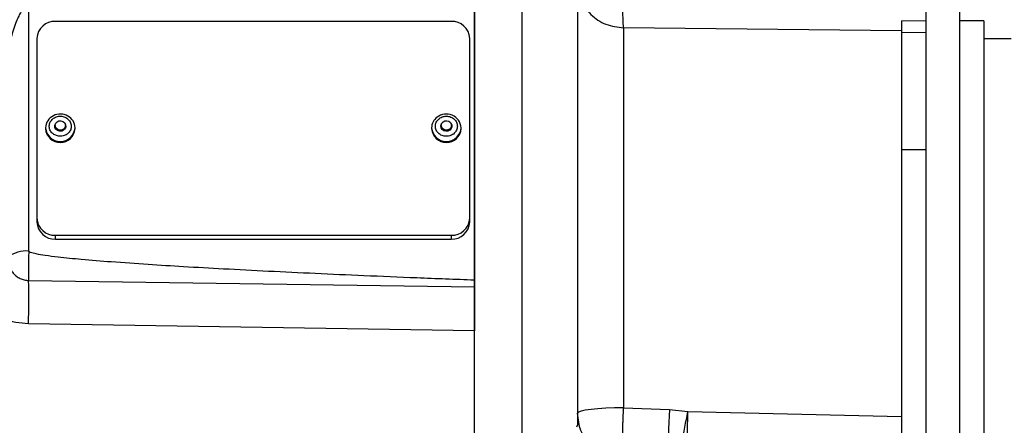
# Model space of a CAD drawing. Header units: inches. Extents: x 0.4 to 16.6, y 0.2 to 10.8.
# Tile 12 of 14: x 10.9 to 14.3, y 6.8 to 8.2. Entities that reach past the tile are written whole.
import ezdxf

# ---------------------------------------------------------------- set-up
doc = ezdxf.new("R2010")
doc.units = ezdxf.units.IN
doc.header["$MEASUREMENT"] = 0
doc.layers.add('SLD-0', color=7, linetype='Continuous', lineweight=25)
doc.styles.add('SLDTEXTSTYLE0', font='TXT', dxfattribs={"width": 0.75})
doc.dimstyles.new('SLDDIMSTYLE0', dxfattribs={"dimtxt": 0.145833, "dimasz": 0.13, "dimexe": 0, "dimexo": 0.0625, "dimgap": 0.036458, "dimtad": 0, "dimtih": 1, "dimtoh": 1, "dimdec": 1, "dimlfac": 1.55, "dimrnd": 1e-09, "dimzin": 12, "dimdsep": 46, "dimtxsty": 'SLDTEXTSTYLE0', "dimsah": 1, "dimcen": 0.09, "dimadec": 0, "dimazin": 3, "dimtfac": 1, "dimtdec": 1, "dimtofl": 0, "dimtmove": 0, "dimatfit": 3, "dimfxl": 0, "dimfrac": 2, "dimtolj": 1, "dimtzin": 12, "dimarcsym": 0})

# ---------------------------------------------------------------- blocks, each defined once
blk = doc.blocks.new('_D_7')
at = {"layer": 'SLD-0'}
for p, q in [((12.4416, 9.9653), (12.4416, 10.2011)), ((16.0151, 7.5918), (16.0151, 10.2011)), ((12.4416, 10.0761), (13.6456, 10.0761)), ((13.8176, 10.0761), (13.7732, 10.0761)), ((13.7732, 10.0761), (13.7732, 9.8444)), ((14.1409, 10.0761), (14.1852, 10.0761)), ((14.1852, 10.0761), (14.1852, 9.8444)), ((16.0151, 10.0761), (14.3129, 10.0761)), ((13.7732, 9.8444), (13.8176, 9.8444)), ((14.1852, 9.8444), (14.1409, 9.8444))]:
    blk.add_line(p, q, dxfattribs=at)
for points in [[(12.4416, 10.0761), (12.5716, 10.0561), (12.5716, 10.0961)], [(16.0151, 10.0761), (15.8851, 10.0961), (15.8851, 10.0561)]]:
    blk.add_solid(points, dxfattribs=at)
at = {"layer": 'SLD-0', "char_height": 0.14583, "attachment_point": 1, "style": 'SLDTEXTSTYLE0'}
for s, insert in [('5.5', (13.8446, 10.2937)), ('141', (13.8176, 10.0324))]:
    blk.add_mtext(s, dxfattribs=dict(at, insert=insert))

msp = doc.modelspace()

# ---------------------------------------------------------------- linework, layer by layer
at = {"color": 8, "linetype": 'Continuous', "lineweight": 25}
msp.add_line((12.6048, 8.8605), (12.6048, 6.677), dxfattribs=at)
at = {"color": 7, "linetype": 'Continuous', "lineweight": 25}
for p, q in [((13.9958, 8.4065), (13.9958, 6.563)), ((14.1113, 8.4103), (14.1113, 6.5644)), ((10.9072, 7.3609), (10.9072, 8.1996)), ((12.4416, 8.1996), (12.4416, 7.2605)), ((12.3609, 8.1517), (10.9997, 8.1517)), ((13.9119, 8.1533), (13.9958, 8.1542)), ((14.1951, 8.1532), (14.1113, 8.1532)), ((14.1951, 8.1532), (14.1951, 6.5442)), ((12.9549, 8.129), (12.9549, 6.8213)), ((13.9119, 8.1193), (12.9549, 8.129)), ((13.9119, 8.1193), (13.9119, 6.7907)), ((13.9958, 8.1133), (13.9119, 8.1118)), ((10.9351, 8.0928), (10.9351, 7.4739)), ((12.4255, 7.4739), (12.4255, 8.0928)), ((14.2887, 8.0919), (14.1951, 8.0919)), ((10.965, 7.7853), (10.965, 7.7823)), ((10.998, 7.7932), (10.998, 7.7842)), ((11.0335, 7.7842), (11.0335, 7.7932)), ((11.0666, 7.7823), (11.0666, 7.7853)), ((12.294, 7.7853), (12.294, 7.7823)), ((12.3271, 7.7932), (12.3271, 7.7842)), ((12.3626, 7.7842), (12.3626, 7.7932)), ((12.3956, 7.7823), (12.3956, 7.7853)), ((13.9958, 7.7097), (13.9119, 7.7097)), ((10.9351, 7.4739), (10.9351, 7.4608)), ((12.4255, 7.4608), (12.4255, 7.4739)), ((10.9997, 7.415), (12.3609, 7.415)), ((10.9997, 7.4019), (10.9997, 7.415)), ((10.9997, 7.4019), (12.3609, 7.4019)), ((12.3609, 7.415), (12.3609, 7.4019)), ((10.9069, 7.2597), (12.4416, 7.2372)), ((12.4416, 7.0858), (10.9064, 7.1103)), ((12.4416, 6.6821), (12.4416, 7.0858)), ((12.7964, 6.9629), (12.7964, 6.7609)), ((12.9549, 6.8213), (13.1127, 6.8157)), ((13.1127, 6.8157), (13.1765, 6.8088)), ((13.1723, 6.7882), (13.1765, 6.8088)), ((13.1759, 6.7882), (13.1765, 6.8088)), ((13.1765, 6.8088), (13.9119, 6.7907)), ((12.7941, 6.7559), (12.7964, 6.7609))]:
    msp.add_line(p, q, dxfattribs=at)
at = {"color": 7, "linetype": 'Continuous', "lineweight": 25, "flags": 128}
for points in [[(11.0321, 7.7995), (11.0342, 7.795), (11.0347, 7.7882), (11.0322, 7.7818), (11.0273, 7.7767), (11.0206, 7.7737), (11.0132, 7.7733), (11.0061, 7.7756), (11.0006, 7.7801), (10.9973, 7.7862), (10.9969, 7.793), (10.9994, 7.7994), (10.9995, 7.7995)], [(11.0248, 7.8072), (11.0299, 7.803), (11.033, 7.7973), (11.0334, 7.791), (11.0311, 7.785), (11.0265, 7.7803), (11.0203, 7.7775), (11.0133, 7.7772), (11.0068, 7.7792), (11.0016, 7.7834), (10.9986, 7.7891), (10.9982, 7.7954), (11.0005, 7.8014), (11.0051, 7.8061), (11.0113, 7.8089), (11.0182, 7.8093), (11.0248, 7.8072)], [(12.3611, 7.7995), (12.3631, 7.7956), (12.3638, 7.7888), (12.3616, 7.7823), (12.3569, 7.7771), (12.3503, 7.7739), (12.3429, 7.7733), (12.3358, 7.7753), (12.3301, 7.7796), (12.3266, 7.7856), (12.3259, 7.7923), (12.328, 7.7988), (12.3285, 7.7995)], [(12.3336, 7.8058), (12.3397, 7.8087), (12.3466, 7.8093), (12.3532, 7.8075), (12.3586, 7.8035), (12.3618, 7.7979), (12.3625, 7.7916), (12.3604, 7.7855), (12.356, 7.7806), (12.3499, 7.7777), (12.343, 7.7771), (12.3364, 7.7789), (12.3311, 7.783), (12.3278, 7.7885), (12.3272, 7.7948), (12.3292, 7.8009), (12.3336, 7.8058)], [(12.9549, 6.8213), (12.9238, 6.8209), (12.894, 6.8198), (12.8667, 6.818), (12.8427, 6.8156), (12.823, 6.8128), (12.8084, 6.8095), (12.7995, 6.806), (12.7964, 6.8024)]]:
    msp.add_lwpolyline(points, dxfattribs=at)
at = {"color": 7, "linetype": 'Continuous', "lineweight": 25}
for centre, radius, start, end in [((10.997, 8.0898), 0.0619, 87.5301, 177.2962), ((12.3636, 8.0898), 0.0619, 2.7038, 92.4699), ((11.0154, 7.7821), 0.0505, 58.9084, 176.3183), ((12.3447, 7.7816), 0.051, 4.2282, 128.8751), ((11.021, 7.7846), 0.0456, 0.9019, 63.2549), ((12.3386, 7.785), 0.0446, 125.5312, 179.5451), ((11.0158, 7.7855), 0.0509, 183.5871, 356.4129), ((12.3448, 7.7855), 0.0509, 183.5645, 356.4355), ((10.997, 7.4768), 0.0619, 182.7038, 272.4699), ((10.997, 7.4637), 0.0619, 182.7038, 272.4699), ((12.3636, 7.4768), 0.0619, 267.5301, 357.2962), ((12.3636, 7.4637), 0.0619, 267.5301, 357.2962), ((10.9003, 7.2452), 0.1159, 86.5889, 124.0881), ((7.1719, 7.1985), 3.7355, 358.6465, 0.9381), ((15.8371, 6.6618), 2.7287, 176.7685, 180.5336)]:
    msp.add_arc(centre, radius, start, end, dxfattribs=at)
at = {"color": 8, "linetype": 'Continuous', "lineweight": 25}
for centre, start, end in [((11.0158, 7.7886), 183.6262, 356.3738), ((12.3448, 7.7886), 183.6284, 356.3716)]:
    msp.add_arc(centre, 0.0509, start, end, dxfattribs=at)
at = {"color": 7, "linetype": 'Continuous', "lineweight": 25}
for points, knots in [([(12.7964, 8.602), (12.7964, 8.5935), (12.7964, 8.5764), (12.7964, 8.5359), (12.7964, 8.4842), (12.7964, 8.4117), (12.7964, 8.3145), (12.7964, 8.1872), (12.7964, 8.041), (12.7964, 7.8788), (12.7964, 7.704), (12.7964, 7.5214), (12.7964, 7.335), (12.7964, 7.1487), (12.7964, 7.0243), (12.7964, 6.9629)], [0, 0, 0, 0, 0.059097, 0.118196, 0.180123, 0.242056, 0.327304, 0.413348, 0.500028, 0.586704, 0.672748, 0.758001, 0.840528, 0.921239, 1, 1, 1, 1]), ([(12.9549, 8.129), (12.9544, 8.1346), (12.9534, 8.1461), (12.9525, 8.1807), (12.9519, 8.2244), (12.952, 8.2575), (12.9521, 8.2736)], [0, 0, 0, 0, 0.243896, 0.5, 0.756104, 1, 1, 1, 1]), ([(10.9072, 8.2085), (10.9058, 8.2084), (10.9028, 8.2081), (10.8984, 8.206), (10.894, 8.2028), (10.8866, 8.1951), (10.8788, 8.1825), (10.87, 8.1643), (10.8612, 8.1427), (10.8527, 8.1177), (10.8449, 8.0915), (10.8408, 8.0745), (10.8388, 8.0662)], [0, 0, 0, 0, 0.026041, 0.054674, 0.087614, 0.126006, 0.251224, 0.358574, 0.501003, 0.680493, 0.843924, 1, 1, 1, 1]), ([(13.9119, 8.1533), (13.9119, 8.1427), (13.9119, 8.1279), (13.9119, 8.1212), (13.9119, 8.1193)], [0, 0, 0, 0, 0.721359, 1, 1, 1, 1]), ([(10.9966, 7.7607), (10.9927, 7.7633), (10.9868, 7.7674), (10.9816, 7.7752), (10.9789, 7.7818), (10.9777, 7.7888), (10.9782, 7.7979), (10.9823, 7.8085), (10.9905, 7.817), (10.9989, 7.8218), (11.0062, 7.8243), (11.0138, 7.8254), (11.0239, 7.825), (11.0306, 7.8222), (11.035, 7.8204)], [0, 0, 0, 0, 0.119721, 0.184803, 0.25, 0.315082, 0.380279, 0.5, 0.619721, 0.684803, 0.75, 0.815082, 0.880279, 1, 1, 1, 1]), ([(11.035, 7.8204), (11.0388, 7.8178), (11.0448, 7.8138), (11.05, 7.806), (11.0527, 7.7994), (11.0539, 7.7923), (11.0534, 7.7833), (11.0493, 7.7726), (11.0411, 7.7642), (11.0327, 7.7593), (11.0254, 7.7568), (11.0177, 7.7558), (11.0077, 7.7561), (11.001, 7.7589), (10.9966, 7.7607)], [0, 0, 0, 0, 0.119721, 0.184803, 0.25, 0.315082, 0.380279, 0.5, 0.619721, 0.684803, 0.75, 0.815082, 0.880279, 1, 1, 1, 1]), ([(12.3688, 7.7638), (12.3648, 7.7614), (12.3586, 7.7577), (12.3487, 7.7559), (12.341, 7.7559), (12.3333, 7.7573), (12.3242, 7.7609), (12.3147, 7.7682), (12.3089, 7.7781), (12.3068, 7.787), (12.3069, 7.7941), (12.3084, 7.801), (12.3123, 7.8095), (12.3175, 7.8143), (12.3209, 7.8174)], [0, 0, 0, 0, 0.119721, 0.184803, 0.25, 0.315082, 0.380279, 0.5, 0.619721, 0.684803, 0.75, 0.815082, 0.880279, 1, 1, 1, 1]), ([(12.3209, 7.8174), (12.3249, 7.8198), (12.3311, 7.8235), (12.3409, 7.8253), (12.3487, 7.8253), (12.3563, 7.8238), (12.3654, 7.8202), (12.3749, 7.813), (12.3807, 7.8031), (12.3828, 7.7942), (12.3828, 7.7871), (12.3812, 7.7801), (12.3773, 7.7717), (12.3721, 7.7669), (12.3688, 7.7638)], [0, 0, 0, 0, 0.119721, 0.184803, 0.25, 0.315082, 0.380279, 0.5, 0.619721, 0.684803, 0.75, 0.815082, 0.880279, 1, 1, 1, 1]), ([(12.4416, 7.2605), (12.3754, 7.263), (12.2483, 7.2679), (12.0656, 7.2755), (11.8953, 7.2831), (11.7342, 7.2908), (11.5829, 7.2986), (11.445, 7.3063), (11.3163, 7.3143), (11.1991, 7.3224), (11.0957, 7.3307), (11.0199, 7.3382), (10.9681, 7.3446), (10.9364, 7.3498), (10.9179, 7.3541), (10.9096, 7.3577), (10.9078, 7.3594), (10.9073, 7.3603), (10.9072, 7.3607), (10.9072, 7.3609)], [0, 0, 0, 0, 0.128893, 0.24758, 0.35606, 0.460836, 0.561397, 0.651069, 0.729854, 0.81243, 0.879757, 0.931849, 0.960787, 0.981614, 0.994427, 0.997962, 0.999112, 0.999576, 1, 1, 1, 1]), ([(10.9064, 7.1103), (10.8917, 7.1113), (10.8624, 7.1134), (10.8202, 7.127), (10.7813, 7.1478), (10.7473, 7.176), (10.7199, 7.2105), (10.7007, 7.2499), (10.69, 7.2923), (10.6911, 7.3211), (10.6917, 7.3355)], [0, 0, 0, 0, 0.125142, 0.250419, 0.375167, 0.500702, 0.626162, 0.750639, 0.875531, 1, 1, 1, 1]), ([(10.8354, 7.3412), (10.8352, 7.3363), (10.8348, 7.3262), (10.8381, 7.311), (10.8442, 7.2969), (10.8532, 7.2843), (10.8642, 7.274), (10.8774, 7.2661), (10.8917, 7.2609), (10.9019, 7.2601), (10.9069, 7.2597)], [0, 0, 0, 0, 0.1225175, 0.2501616, 0.3831823, 0.5001301, 0.6309229, 0.7502087, 0.875321, 1, 1, 1, 1]), ([(12.4416, 7.2605), (12.4416, 7.2559), (12.4416, 7.2467), (12.4416, 7.2403), (12.4416, 7.2372)], [0, 0, 0, 0, 0.499969, 1, 1, 1, 1]), ([(12.4416, 7.2372), (12.4416, 7.2288), (12.4416, 7.2119), (12.4416, 7.1745), (12.4416, 7.1316), (12.4416, 7.1011), (12.4416, 7.0858)], [0, 0, 0, 0, 0.2495239, 0.4993542, 0.7493402, 1, 1, 1, 1]), ([(12.9507, 6.6429), (12.9505, 6.6448), (12.9503, 6.6486), (12.9502, 6.659), (12.9502, 6.6701), (12.9504, 6.6797), (12.9505, 6.6913), (12.9508, 6.703), (12.9511, 6.7155), (12.9516, 6.7342), (12.9523, 6.7551), (12.9531, 6.7783), (12.9539, 6.7982), (12.9546, 6.8131), (12.9549, 6.8213)], [0, 0, 0, 0, 0.116719, 0.240199, 0.298097, 0.368793, 0.429543, 0.500027, 0.553767, 0.614986, 0.759626, 0.820635, 0.900765, 1, 1, 1, 1]), ([(13.1466, 6.6319), (13.1467, 6.6363), (13.1469, 6.6456), (13.1525, 6.6829), (13.1612, 6.7325), (13.1687, 6.77), (13.1723, 6.7882)], [0, 0, 0, 0, 0.241923, 0.5, 0.758077, 1, 1, 1, 1]), ([(13.1737, 6.6433), (13.1736, 6.6525), (13.1735, 6.6682), (13.174, 6.7044), (13.1747, 6.7435), (13.1755, 6.7735), (13.1759, 6.7882)], [0, 0, 0, 0, 0.2934571, 0.4999263, 0.7548981, 1, 1, 1, 1]), ([(13.9119, 6.7907), (13.9119, 6.7724), (13.9119, 6.7471), (13.9119, 6.723), (13.9119, 6.7163)], [0, 0, 0, 0, 0.721361, 1, 1, 1, 1])]:
    msp.add_open_spline(points, degree=3, knots=knots, dxfattribs=at)
for points in [[(12.7964, 8.2849), (12.7988, 8.2647), (12.8035, 8.2243), (12.84, 8.1731), (12.8923, 8.137), (12.934, 8.1317), (12.9549, 8.129)], [(10.9072, 7.3609), (10.907, 7.3517), (10.9065, 7.3333), (10.9063, 7.304), (10.9064, 7.2775), (10.9068, 7.2656), (10.9069, 7.2597)], [(12.9507, 6.6429), (12.9303, 6.646), (12.8894, 6.6523), (12.8386, 6.6895), (12.8033, 6.7414), (12.7987, 6.782), (12.7964, 6.8024)]]:
    msp.add_open_spline(points, degree=3, dxfattribs=at)
at = {"layer": 'SLD-0'}
msp.add_line((12.4416, 3.3387), (12.4416, 9.9153), dxfattribs=at)

# ---------------------------------------------------------------- dimensions: what is measured, and where the dimension line sits
dim = msp.add_linear_dim(base=(12.4416, 10.0761), p1=(16.0151, 7.5418), p2=(12.4416, 9.9153), angle=0, dimstyle='SLDDIMSTYLE0', dxfattribs=at)
dim.commit()
dim.dimension.update_dxf_attribs({"geometry": '_D_7', "text_midpoint": (13.9792, 10.0761), "dimtype": 160})

doc.saveas('drawing.dxf')
